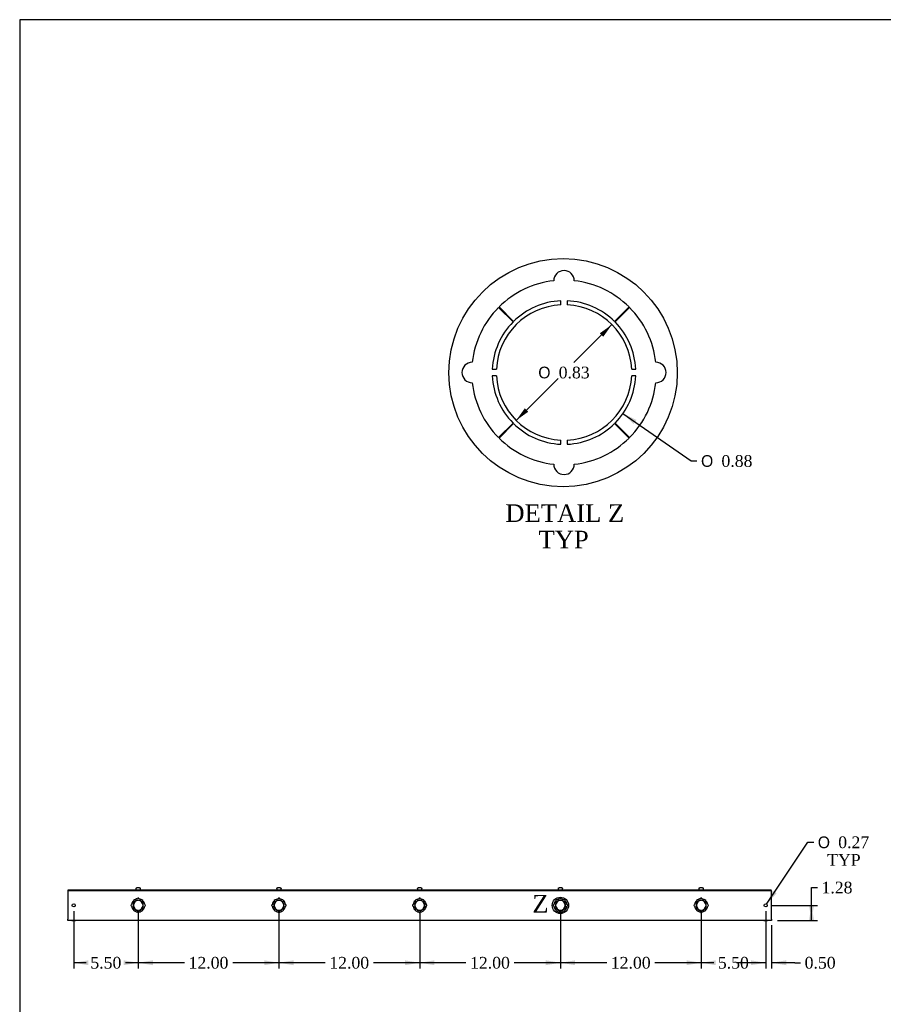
# Model space of a CAD drawing. Header units: inches. Extents: x 1 to 240, y -1 to 159.
# Tile 2 of 9: x 1 to 75, y 75 to 159. Entities that reach past the tile are written whole.
import ezdxf
from ezdxf.enums import TextEntityAlignment as Align
from ezdxf.lldxf.tags import DXFTag

# ---------------------------------------------------------------- set-up
doc = ezdxf.new("R2010")
doc.units = ezdxf.units.IN
doc.header["$MEASUREMENT"] = 0
for name, color, linetype in [('COM56308-1', 7, 'Continuous'), ('COM70721-5', 7, 'Continuous'), ('Default', 7, 'Continuous'), ('SCS19515', 7, 'Continuous')]:
    doc.layers.add(name, color=color, linetype=linetype)
doc.styles.add('SEACAD_Solid_Edge_ANSI1_Symbols', font='txt')
doc.styles.add('SEACAD_Times_New_Roman', font='times.ttf')
tags = doc.linetypes.add('CENTER2', pattern=[1.125, 0.75, -0.125, 0.125, -0.125]).pattern_tags.tags
tags[10:11] = [DXFTag(74, 4), DXFTag(75, 0), DXFTag(340, '0'), DXFTag(46, 0.0), DXFTag(50, 0.0), DXFTag(44, 0.0), DXFTag(45, 0.0)]
tags[8:9] = [DXFTag(74, 4), DXFTag(75, 0), DXFTag(340, '0'), DXFTag(46, 0.0), DXFTag(50, 0.0), DXFTag(44, 0.0), DXFTag(45, 0.0)]
tags[6:7] = [DXFTag(74, 4), DXFTag(75, 0), DXFTag(340, '0'), DXFTag(46, 0.0), DXFTag(50, 0.0), DXFTag(44, 0.0), DXFTag(45, 0.0)]
tags[4:5] = [DXFTag(74, 4), DXFTag(75, 0), DXFTag(340, '0'), DXFTag(46, 0.0), DXFTag(50, 0.0), DXFTag(44, 0.0), DXFTag(45, 0.0)]
doc.dimstyles.new('HAMMOND_(STH_-_240x160)', dxfattribs={"dimtxt": 1, "dimasz": 1.25, "dimexe": 0.5, "dimexo": 0.5, "dimgap": 0.25, "dimtad": 0, "dimtih": 1, "dimtoh": 1, "dimzin": 0, "dimdsep": 46, "dimtxsty": 'SEACAD_Times_New_Roman', "dimblk1": '_SE_FILLED', "dimblk2": '_SE_FILLED', "dimsah": 1, "dimcen": 0.5, "dimadec": 0, "dimazin": 0, "dimtfac": 0.8, "dimtofl": 0, "dimtmove": 1, "dimatfit": 3, "dimfxl": 1, "dimtolj": 1, "dimtzin": 0, "dimarcsym": 0})

# ---------------------------------------------------------------- blocks, each defined once
blk = doc.blocks.new('SE4')
at = {"layer": 'COM56308-1', "color": 7, "linetype": 'Continuous'}
for p, q in [((5.093, 84.978), (65.03, 84.978)), ((5.093, 84.921), (5.093, 84.978)), ((5.093, 84.921), (65.03, 84.921)), ((65.03, 84.921), (65.03, 84.978))]:
    blk.add_line(p, q, dxfattribs=at)
at = {"layer": 'COM70721-5', "color": 7, "linetype": 'Continuous'}
for p, q in [((5.062, 84.921), (5.093, 84.921)), ((5.062, 84.921), (5.062, 84.835)), ((65.03, 84.921), (65.062, 84.921)), ((65.062, 84.835), (65.062, 84.921)), ((5.062, 84.835), (5.062, 82.45)), ((10.662, 84.039), (10.751, 83.951)), ((10.754, 83.954), (10.666, 84.042)), ((11.042, 84.055), (11.042, 84.08)), ((11.082, 84.08), (11.082, 84.055)), ((11.458, 84.042), (11.37, 83.954)), ((11.372, 83.951), (11.461, 84.039)), ((22.662, 84.039), (22.751, 83.951)), ((22.754, 83.954), (22.666, 84.042)), ((23.042, 84.055), (23.042, 84.08)), ((23.082, 84.08), (23.082, 84.055)), ((23.458, 84.042), (23.37, 83.954)), ((23.372, 83.951), (23.461, 84.039)), ((34.662, 84.039), (34.751, 83.951)), ((34.754, 83.954), (34.666, 84.042)), ((35.042, 84.055), (35.042, 84.08)), ((35.082, 84.08), (35.082, 84.055)), ((35.458, 84.042), (35.37, 83.954)), ((35.372, 83.951), (35.461, 84.039)), ((46.662, 84.039), (46.751, 83.951)), ((46.754, 83.954), (46.666, 84.042)), ((47.042, 84.055), (47.042, 84.08)), ((47.082, 84.08), (47.082, 84.055)), ((47.458, 84.042), (47.37, 83.954)), ((47.372, 83.951), (47.461, 84.039)), ((58.662, 84.039), (58.751, 83.951)), ((58.754, 83.954), (58.666, 84.042)), ((59.042, 84.055), (59.042, 84.08)), ((59.082, 84.08), (59.082, 84.055)), ((59.458, 84.042), (59.37, 83.954)), ((59.372, 83.951), (59.461, 84.039)), ((65.062, 82.45), (65.062, 84.835)), ((10.625, 83.663), (10.65, 83.663)), ((10.65, 83.623), (10.625, 83.623)), ((10.751, 83.335), (10.662, 83.247)), ((10.666, 83.243), (10.754, 83.332)), ((11.042, 83.206), (11.042, 83.231)), ((11.082, 83.231), (11.082, 83.206)), ((11.37, 83.332), (11.458, 83.243)), ((11.461, 83.247), (11.372, 83.335)), ((11.474, 83.663), (11.499, 83.663)), ((11.499, 83.623), (11.474, 83.623)), ((22.625, 83.663), (22.65, 83.663)), ((22.65, 83.623), (22.625, 83.623)), ((22.751, 83.335), (22.662, 83.247)), ((22.666, 83.243), (22.754, 83.332)), ((23.042, 83.206), (23.042, 83.231)), ((23.082, 83.231), (23.082, 83.206)), ((23.37, 83.332), (23.458, 83.243)), ((23.461, 83.247), (23.372, 83.335)), ((23.474, 83.663), (23.499, 83.663)), ((23.499, 83.623), (23.474, 83.623)), ((34.625, 83.663), (34.65, 83.663)), ((34.65, 83.623), (34.625, 83.623)), ((34.751, 83.335), (34.662, 83.247)), ((34.666, 83.243), (34.754, 83.332)), ((35.042, 83.206), (35.042, 83.231)), ((35.082, 83.231), (35.082, 83.206)), ((35.37, 83.332), (35.458, 83.243)), ((35.461, 83.247), (35.372, 83.335)), ((35.474, 83.663), (35.499, 83.663)), ((35.499, 83.623), (35.474, 83.623)), ((46.625, 83.663), (46.65, 83.663)), ((46.65, 83.623), (46.625, 83.623)), ((46.751, 83.335), (46.662, 83.247)), ((46.666, 83.243), (46.754, 83.332)), ((47.042, 83.206), (47.042, 83.231)), ((47.082, 83.231), (47.082, 83.206)), ((47.37, 83.332), (47.458, 83.243)), ((47.461, 83.247), (47.372, 83.335)), ((47.474, 83.663), (47.499, 83.663)), ((47.499, 83.623), (47.474, 83.623)), ((58.625, 83.663), (58.65, 83.663)), ((58.65, 83.623), (58.625, 83.623)), ((58.751, 83.335), (58.662, 83.247)), ((58.666, 83.243), (58.754, 83.332)), ((59.042, 83.206), (59.042, 83.231)), ((59.082, 83.231), (59.082, 83.206)), ((59.37, 83.332), (59.458, 83.243)), ((59.461, 83.247), (59.372, 83.335)), ((59.474, 83.663), (59.499, 83.663)), ((59.499, 83.623), (59.474, 83.623)), ((5.062, 82.364), (5.062, 82.45)), ((65.062, 82.364), (5.062, 82.364)), ((5.405, 82.364), (5.718, 82.364)), ((64.405, 82.364), (64.718, 82.364)), ((65.062, 82.45), (65.062, 82.364))]:
    blk.add_line(p, q, dxfattribs=at)
for centre in [(5.562, 83.643), (64.562, 83.643)]:
    blk.add_circle(centre, 0.133, dxfattribs=at)
for centre, radius, start, end in [((11.062, 83.643), 0.562, 135.25, 173.62063), ((11.062, 83.643), 0.413, 92.77907, 177.22093), ((11.062, 83.643), 0.563, 96.37937, 134.75), ((11.062, 83.643), 0.438, 92.62015, 134.75), ((11.062, 84.202), 0.0625, 0, 180), ((11.062, 83.643), 0.438, 45.25, 87.37985), ((11.062, 83.643), 0.413, 2.77907, 87.22093), ((11.062, 83.643), 0.562, 45.25, 83.62063), ((11.062, 83.643), 0.563, 6.37937, 44.75), ((23.062, 83.643), 0.562, 135.25, 173.62063), ((23.062, 83.643), 0.413, 92.77907, 177.22093), ((23.062, 83.643), 0.562, 96.37937, 134.75), ((23.062, 83.643), 0.438, 92.62015, 134.75), ((23.062, 84.202), 0.0625, 0, 180), ((23.062, 83.643), 0.438, 45.25, 87.37985), ((23.062, 83.643), 0.413, 2.77907, 87.22093), ((23.062, 83.643), 0.562, 45.25, 83.62063), ((23.062, 83.643), 0.563, 6.37937, 44.75), ((35.062, 83.643), 0.562, 135.25, 173.62063), ((35.062, 83.643), 0.413, 92.77907, 177.22093), ((35.062, 83.643), 0.562, 96.37937, 134.75), ((35.062, 83.643), 0.438, 92.62015, 134.75), ((35.062, 84.202), 0.0625, 0, 180), ((35.062, 83.643), 0.438, 45.25, 87.37985), ((35.062, 83.643), 0.413, 2.77907, 87.22093), ((35.062, 83.643), 0.562, 45.25, 83.62063), ((35.062, 83.643), 0.563, 6.37937, 44.75), ((47.062, 83.643), 0.562, 135.25, 173.62063), ((47.062, 83.643), 0.413, 92.77907, 177.22093), ((47.062, 83.643), 0.562, 96.37937, 134.75), ((47.062, 83.643), 0.438, 92.62015, 134.75), ((47.062, 84.202), 0.0625, 0, 180), ((47.062, 83.643), 0.438, 45.25, 87.37985), ((47.062, 83.643), 0.413, 2.77907, 87.22093), ((47.062, 83.643), 0.562, 45.25, 83.62063), ((47.062, 83.643), 0.563, 6.37937, 44.75), ((59.062, 83.643), 0.562, 135.25, 173.62063), ((59.062, 83.643), 0.413, 92.77907, 177.22093), ((59.062, 83.643), 0.563, 96.37937, 134.75), ((59.062, 83.643), 0.438, 92.62015, 134.75), ((59.062, 84.202), 0.0625, 0, 180), ((59.062, 83.643), 0.438, 45.25, 87.37985), ((59.062, 83.643), 0.413, 2.77907, 87.22093), ((59.062, 83.643), 0.562, 45.25, 83.62063), ((59.062, 83.643), 0.563, 6.37937, 44.75), ((10.503, 83.643), 0.0625, 90, 270), ((11.062, 83.643), 0.562, 186.37937, 224.75), ((11.062, 83.643), 0.438, 135.25, 177.37985), ((11.062, 83.643), 0.438, 182.62015, 224.75), ((11.062, 83.643), 0.413, 182.77907, 267.22093), ((11.062, 83.643), 0.563, 225.25, 263.62063), ((11.062, 83.643), 0.438, 225.25, 267.37985), ((11.062, 83.643), 0.413, 272.77907, 357.22093), ((11.062, 83.643), 0.438, 272.62015, 314.75), ((11.062, 83.643), 0.563, 276.37937, 314.75), ((11.062, 83.643), 0.438, 2.62015, 44.75), ((11.062, 83.643), 0.438, 315.25, 357.37985), ((11.062, 83.643), 0.562, 315.25, 353.62063), ((11.621, 83.643), 0.0625, 270, 90), ((22.503, 83.643), 0.0625, 90, 270), ((23.062, 83.643), 0.562, 186.37937, 224.75), ((23.062, 83.643), 0.438, 135.25, 177.37985), ((23.062, 83.643), 0.438, 182.62015, 224.75), ((23.062, 83.643), 0.413, 182.77907, 267.22093), ((23.062, 83.643), 0.563, 225.25, 263.62063), ((23.062, 83.643), 0.438, 225.25, 267.37985), ((23.062, 83.643), 0.413, 272.77907, 357.22093), ((23.062, 83.643), 0.438, 272.62015, 314.75), ((23.062, 83.643), 0.562, 276.37937, 314.75), ((23.062, 83.643), 0.438, 2.62015, 44.75), ((23.062, 83.643), 0.438, 315.25, 357.37985), ((23.062, 83.643), 0.562, 315.25, 353.62063), ((23.621, 83.643), 0.0625, 270, 90), ((34.503, 83.643), 0.0625, 90, 270), ((35.062, 83.643), 0.562, 186.37937, 224.75), ((35.062, 83.643), 0.438, 135.25, 177.37985), ((35.062, 83.643), 0.438, 182.62015, 224.75), ((35.062, 83.643), 0.413, 182.77907, 267.22093), ((35.062, 83.643), 0.563, 225.25, 263.62063), ((35.062, 83.643), 0.438, 225.25, 267.37985), ((35.062, 83.643), 0.413, 272.77907, 357.22093), ((35.062, 83.643), 0.438, 272.62015, 314.75), ((35.062, 83.643), 0.563, 276.37937, 314.75), ((35.062, 83.643), 0.438, 2.62015, 44.75), ((35.062, 83.643), 0.438, 315.25, 357.37985), ((35.062, 83.643), 0.562, 315.25, 353.62063), ((35.621, 83.643), 0.0625, 270, 90), ((46.503, 83.643), 0.0625, 90, 270), ((47.062, 83.643), 0.562, 186.37937, 224.75), ((47.062, 83.643), 0.438, 135.25, 177.37985), ((47.062, 83.643), 0.438, 182.62015, 224.75), ((47.062, 83.643), 0.413, 182.77907, 267.22093), ((47.062, 83.643), 0.563, 225.25, 263.62063), ((47.062, 83.643), 0.438, 225.25, 267.37985), ((47.062, 83.643), 0.413, 272.77907, 357.22093), ((47.062, 83.643), 0.438, 272.62015, 314.75), ((47.062, 83.643), 0.562, 276.37937, 314.75), ((47.062, 83.643), 0.438, 2.62015, 44.75), ((47.062, 83.643), 0.438, 315.25, 357.37985), ((47.062, 83.643), 0.562, 315.25, 353.62063), ((47.621, 83.643), 0.0625, 270, 90), ((58.503, 83.643), 0.0625, 90, 270), ((59.062, 83.643), 0.562, 186.37937, 224.75), ((59.062, 83.643), 0.438, 135.25, 177.37985), ((59.062, 83.643), 0.438, 182.62015, 224.75), ((59.062, 83.643), 0.413, 182.77907, 267.22093), ((59.062, 83.643), 0.563, 225.25, 263.62063), ((59.062, 83.643), 0.438, 225.25, 267.37985), ((59.062, 83.643), 0.413, 272.77907, 357.22093), ((59.062, 83.643), 0.438, 272.62015, 314.75), ((59.062, 83.643), 0.563, 276.37937, 314.75), ((59.062, 83.643), 0.438, 2.62015, 44.75), ((59.062, 83.643), 0.438, 315.25, 357.37985), ((59.062, 83.643), 0.562, 315.25, 353.62063), ((59.621, 83.643), 0.0625, 270, 90), ((11.062, 83.084), 0.0625, 180, 0), ((23.062, 83.084), 0.0625, 180, 0), ((35.062, 83.084), 0.0625, 180, 0), ((47.062, 83.084), 0.0625, 180, 0), ((59.062, 83.084), 0.0625, 180, 0)]:
    blk.add_arc(centre, radius, start, end, dxfattribs=at)
at = {"layer": 'SCS19515', "color": 7, "linetype": 'Continuous'}
for p, q in [((10.874, 85.063), (10.874, 85.003)), ((10.878, 85.078), (10.875, 85.078)), ((10.969, 85.153), (11.154, 85.153)), ((11.245, 85.078), (11.248, 85.078)), ((11.249, 85.003), (11.249, 85.063)), ((22.874, 85.063), (22.874, 85.003)), ((22.878, 85.078), (22.875, 85.078)), ((22.969, 85.153), (23.154, 85.153)), ((23.245, 85.078), (23.248, 85.078)), ((23.249, 85.003), (23.249, 85.063)), ((34.874, 85.063), (34.874, 85.003)), ((34.878, 85.078), (34.875, 85.078)), ((34.969, 85.153), (35.154, 85.153)), ((35.248, 85.078), (35.245, 85.078)), ((35.249, 85.003), (35.249, 85.063)), ((46.874, 85.063), (46.874, 85.003)), ((46.878, 85.078), (46.875, 85.078)), ((46.969, 85.153), (47.154, 85.153)), ((47.245, 85.078), (47.248, 85.078)), ((47.249, 85.003), (47.249, 85.063)), ((58.874, 85.063), (58.874, 85.003)), ((58.878, 85.078), (58.875, 85.078)), ((58.969, 85.153), (59.154, 85.153)), ((59.245, 85.078), (59.248, 85.078)), ((59.249, 85.003), (59.249, 85.063))]:
    blk.add_line(p, q, dxfattribs=at)
for centre, radius, start, end in [((10.964, 85.063), 0.09, 170.40593, 180), ((10.899, 85.003), 0.025, 180, 270), ((11.224, 85.003), 0.025, 270, 0), ((11.159, 85.063), 0.09, 0, 9.59407), ((22.964, 85.063), 0.09, 170.40593, 180), ((22.899, 85.003), 0.025, 180, 270), ((23.224, 85.003), 0.025, 270, 0), ((23.159, 85.063), 0.09, 0, 9.59407), ((34.964, 85.063), 0.09, 170.40593, 180), ((34.899, 85.003), 0.025, 180, 270), ((35.224, 85.003), 0.025, 270, 0), ((35.159, 85.063), 0.09, 0, 9.59407), ((46.964, 85.063), 0.09, 170.40593, 180), ((46.899, 85.003), 0.025, 180, 270), ((47.224, 85.003), 0.025, 270, 0), ((47.159, 85.063), 0.09, 0, 9.59407), ((58.964, 85.063), 0.09, 170.40593, 180), ((58.899, 85.003), 0.025, 180, 270), ((59.224, 85.003), 0.025, 270, 0), ((59.159, 85.063), 0.09, 0, 9.59407)]:
    blk.add_arc(centre, radius, start, end, dxfattribs=at)
for points in [[(10.878, 85.078), (10.879, 85.084), (10.88, 85.089), (10.884, 85.099), (10.886, 85.104), (10.891, 85.113), (10.895, 85.117), (10.902, 85.126), (10.905, 85.129), (10.914, 85.136), (10.918, 85.139), (10.927, 85.144), (10.932, 85.146), (10.942, 85.15), (10.948, 85.151), (10.958, 85.153), (10.964, 85.153), (10.969, 85.153)], [(11.154, 85.153), (11.16, 85.153), (11.165, 85.153), (11.176, 85.151), (11.181, 85.15), (11.191, 85.146), (11.196, 85.144), (11.205, 85.139), (11.21, 85.136), (11.218, 85.129), (11.222, 85.126), (11.229, 85.117), (11.232, 85.113), (11.237, 85.104), (11.24, 85.099), (11.243, 85.089), (11.245, 85.084), (11.245, 85.078)], [(22.878, 85.078), (22.879, 85.084), (22.88, 85.089), (22.884, 85.099), (22.886, 85.104), (22.891, 85.113), (22.895, 85.117), (22.902, 85.126), (22.905, 85.129), (22.914, 85.136), (22.918, 85.139), (22.927, 85.144), (22.932, 85.146), (22.942, 85.15), (22.948, 85.151), (22.958, 85.153), (22.964, 85.153), (22.969, 85.153)], [(23.154, 85.153), (23.16, 85.153), (23.165, 85.153), (23.176, 85.151), (23.181, 85.15), (23.191, 85.146), (23.196, 85.144), (23.205, 85.139), (23.21, 85.136), (23.218, 85.129), (23.222, 85.126), (23.229, 85.117), (23.232, 85.113), (23.237, 85.104), (23.24, 85.099), (23.243, 85.089), (23.245, 85.084), (23.245, 85.078)], [(34.878, 85.078), (34.879, 85.084), (34.88, 85.089), (34.884, 85.099), (34.886, 85.104), (34.891, 85.113), (34.895, 85.117), (34.902, 85.126), (34.905, 85.129), (34.914, 85.136), (34.918, 85.139), (34.927, 85.144), (34.932, 85.146), (34.942, 85.15), (34.948, 85.151), (34.958, 85.153), (34.964, 85.153), (34.969, 85.153)], [(35.154, 85.153), (35.16, 85.153), (35.165, 85.153), (35.176, 85.151), (35.181, 85.15), (35.191, 85.146), (35.196, 85.144), (35.205, 85.139), (35.21, 85.136), (35.218, 85.129), (35.222, 85.126), (35.229, 85.117), (35.232, 85.113), (35.237, 85.104), (35.24, 85.099), (35.243, 85.089), (35.245, 85.084), (35.245, 85.078)], [(46.878, 85.078), (46.879, 85.084), (46.88, 85.089), (46.884, 85.099), (46.886, 85.104), (46.891, 85.113), (46.895, 85.117), (46.902, 85.126), (46.905, 85.129), (46.914, 85.136), (46.918, 85.139), (46.927, 85.144), (46.932, 85.146), (46.942, 85.15), (46.948, 85.151), (46.958, 85.153), (46.964, 85.153), (46.969, 85.153)], [(47.154, 85.153), (47.16, 85.153), (47.165, 85.153), (47.176, 85.151), (47.181, 85.15), (47.191, 85.146), (47.196, 85.144), (47.205, 85.139), (47.21, 85.136), (47.218, 85.129), (47.222, 85.126), (47.229, 85.117), (47.232, 85.113), (47.237, 85.104), (47.24, 85.099), (47.243, 85.089), (47.245, 85.084), (47.245, 85.078)], [(58.878, 85.078), (58.879, 85.084), (58.88, 85.089), (58.884, 85.099), (58.886, 85.104), (58.891, 85.113), (58.895, 85.117), (58.902, 85.126), (58.905, 85.129), (58.914, 85.136), (58.918, 85.139), (58.927, 85.144), (58.932, 85.146), (58.942, 85.15), (58.948, 85.151), (58.958, 85.153), (58.964, 85.153), (58.969, 85.153)], [(59.154, 85.153), (59.16, 85.153), (59.165, 85.153), (59.176, 85.151), (59.181, 85.15), (59.191, 85.146), (59.196, 85.144), (59.205, 85.139), (59.21, 85.136), (59.218, 85.129), (59.222, 85.126), (59.229, 85.117), (59.232, 85.113), (59.237, 85.104), (59.24, 85.099), (59.243, 85.089), (59.245, 85.084), (59.245, 85.078)]]:
    blk.add_open_spline(points, degree=3, knots=[0, 0, 0, 0, 0.125, 0.125, 0.25, 0.25, 0.375, 0.375, 0.5, 0.5, 0.625, 0.625, 0.75, 0.75, 0.875, 0.875, 1, 1, 1, 1], dxfattribs=at)
blk = doc.blocks.new('DMBLK591')
at = {"layer": 'Default', "linetype": 'Continuous', "transparency": 16777216}
for points in [[(68.678, 82.393), (68.47, 83.643), (68.262, 82.393)], [(68.678, 83.614), (68.262, 83.614), (68.47, 82.364)]]:
    blk.add_hatch(color=7, dxfattribs=at).paths.add_polyline_path(points)
at = {"layer": 'Default', "color": 7, "linetype": 'Continuous', "transparency": 16777216}
for p, q in [((68.47, 85.162), (68.97, 85.162)), ((68.47, 82.364), (68.47, 85.162)), ((65.062, 83.643), (68.97, 83.643)), ((65.562, 82.364), (68.97, 82.364))]:
    blk.add_line(p, q, dxfattribs=at)
at = {"layer": 'Default', "color": 7, "linetype": 'Continuous', "transparency": 16777216, "style": 'SEACAD_Times_New_Roman'}
blk.add_text('1.28', height=1, dxfattribs=at).set_placement((69.32, 85.662), align=Align.TOP_LEFT)
blk = doc.blocks.new('_SE_FILLED')
at = {"color": 0}
blk.add_line((0, 0), (-1, 0), dxfattribs=at)
blk.add_solid([(0, 0), (-1, -0.1665), (-1, 0.1665), (0, 0)], dxfattribs=at)
blk = doc.blocks.new('SE9')
at = {"color": 7, "linetype": 'Continuous', "style": 'SEACAD_Times_New_Roman'}
blk.add_text('Z', height=1.5, dxfattribs=at).set_placement((44.667, 84.526), align=Align.TOP_LEFT)
blk = doc.blocks.new('SE8')
at = {"layer": 'Default', "color": 7, "linetype": 'CENTER2'}
blk.add_circle((47.056, 83.642), 0.695, dxfattribs=at)
at = {"layer": 'Default'}
blk.add_blockref('SE9', (0, 0), dxfattribs=at)
blk = doc.blocks.new('SE10')
at = {"layer": 'COM70721-5', "color": 7, "linetype": 'Continuous'}
for p, q in [((41.777, 134.646), (43.02, 133.414)), ((43.058, 133.452), (41.826, 134.695)), ((47.09, 134.87), (47.09, 135.221)), ((47.65, 135.221), (47.65, 134.87)), ((52.914, 134.695), (51.682, 133.452)), ((51.72, 133.414), (52.963, 134.646)), ((41.252, 129.382), (41.602, 129.382)), ((53.138, 129.382), (53.489, 129.382)), ((41.602, 128.822), (41.252, 128.822)), ((53.489, 128.822), (53.138, 128.822)), ((43.02, 124.79), (41.777, 123.558)), ((41.826, 123.509), (43.058, 124.752)), ((51.682, 124.752), (52.914, 123.509)), ((52.963, 123.558), (51.72, 124.79)), ((47.09, 122.983), (47.09, 123.334)), ((47.65, 123.334), (47.65, 122.983))]:
    blk.add_line(p, q, dxfattribs=at)
for centre, radius, start, end in [((47.37, 136.928), 0.875, 0, 180), ((47.37, 129.102), 7.875, 96.37937, 134.75), ((47.37, 129.102), 7.875, 45.25, 83.62063), ((47.37, 129.102), 7.875, 135.25, 173.62063), ((47.37, 129.102), 5.775, 92.77907, 177.22093), ((47.37, 129.102), 6.125, 92.62015, 134.75), ((47.37, 129.102), 6.125, 45.25, 87.37985), ((47.37, 129.102), 5.775, 2.77907, 87.22093), ((47.37, 129.102), 7.875, 6.37937, 44.75), ((47.37, 129.102), 6.125, 135.25, 177.37985), ((47.37, 129.102), 6.125, 2.62015, 44.75), ((39.544, 129.102), 0.875, 90, 270), ((55.196, 129.102), 0.875, 270, 90), ((47.37, 129.102), 6.125, 182.62015, 224.75), ((47.37, 129.102), 5.775, 182.77907, 267.22093), ((47.37, 129.102), 5.775, 272.77907, 357.22093), ((47.37, 129.102), 6.125, 315.25, 357.37985), ((47.37, 129.102), 7.875, 186.37937, 224.75), ((47.37, 129.102), 7.875, 315.25, 353.62063), ((47.37, 129.102), 6.125, 225.25, 267.37985), ((47.37, 129.102), 6.125, 272.62015, 314.75), ((47.37, 129.102), 7.875, 225.25, 263.62063), ((47.37, 129.102), 7.875, 276.37937, 314.75), ((47.37, 121.276), 0.875, 180, 0)]:
    blk.add_arc(centre, radius, start, end, dxfattribs=at)
blk = doc.blocks.new('DMBLK596')
at = {"layer": 'Default', "linetype": 'Continuous', "transparency": 16777216}
for points in [[(63.312, 78.537), (64.562, 78.745), (63.312, 78.953)], [(66.312, 78.537), (66.312, 78.953), (65.062, 78.745)]]:
    blk.add_hatch(color=7, dxfattribs=at).paths.add_polyline_path(points)
at = {"layer": 'Default', "color": 7, "linetype": 'Continuous', "transparency": 16777216}
for p, q in [((64.562, 83.143), (64.562, 78.245)), ((65.062, 81.95), (65.062, 78.245)), ((64.562, 78.745), (62.062, 78.745)), ((67.034, 78.745), (65.062, 78.745)), ((67.034, 78.745), (67.534, 78.745))]:
    blk.add_line(p, q, dxfattribs=at)
at = {"layer": 'Default', "color": 7, "linetype": 'Continuous', "transparency": 16777216, "style": 'SEACAD_Times_New_Roman'}
blk.add_text('0.50', height=1, dxfattribs=at).set_placement((67.884, 79.245), align=Align.TOP_LEFT)
blk = doc.blocks.new('DMBLK599')
at = {"layer": 'Default', "linetype": 'Continuous', "transparency": 16777216}
blk.add_hatch(color=7, dxfattribs=at).paths.add_polyline_path([(65.157, 84.909), (64.636, 83.754), (65.503, 84.677)])
at = {"layer": 'Default', "color": 7, "linetype": 'Continuous', "transparency": 16777216}
for p, q in [((64.636, 83.754), (68.156, 89.021)), ((68.156, 89.021), (68.656, 89.021))]:
    blk.add_line(p, q, dxfattribs=at)
for s, style, p in [('O', 'SEACAD_Solid_Edge_ANSI1_Symbols', (69.006, 89.521)), ('0.27', 'SEACAD_Times_New_Roman', (70.746, 89.521)), ('TYP', 'SEACAD_Times_New_Roman', (69.805, 88.021))]:
    blk.add_text(s, height=1, dxfattribs=dict(at, style=style)).set_placement(p, align=Align.TOP_LEFT)
blk = doc.blocks.new('DMBLK604')
at = {"layer": 'Default', "linetype": 'Continuous', "transparency": 16777216}
for points in [[(60.312, 78.537), (60.312, 78.953), (59.062, 78.745)], [(63.312, 78.537), (64.562, 78.745), (63.312, 78.953)]]:
    blk.add_hatch(color=7, dxfattribs=at).paths.add_polyline_path(points)
at = {"layer": 'Default', "color": 7, "linetype": 'Continuous', "transparency": 16777216}
for p, q in [((59.062, 83.143), (59.062, 78.245)), ((64.562, 83.143), (64.562, 78.245)), ((60.135, 78.745), (59.062, 78.745)), ((64.562, 78.745), (63.489, 78.745))]:
    blk.add_line(p, q, dxfattribs=at)
at = {"layer": 'Default', "color": 7, "linetype": 'Continuous', "transparency": 16777216, "style": 'SEACAD_Times_New_Roman'}
blk.add_text('5.50', height=1, dxfattribs=at).set_placement((60.485, 79.245), align=Align.TOP_LEFT)
blk = doc.blocks.new('DMBLK605')
at = {"layer": 'Default', "linetype": 'Continuous', "transparency": 16777216}
for points in [[(48.312, 78.537), (48.312, 78.953), (47.062, 78.745)], [(57.812, 78.537), (59.062, 78.745), (57.812, 78.953)]]:
    blk.add_hatch(color=7, dxfattribs=at).paths.add_polyline_path(points)
at = {"layer": 'Default', "color": 7, "linetype": 'Continuous', "transparency": 16777216}
for p, q in [((47.062, 83.143), (47.062, 78.245)), ((59.062, 83.143), (59.062, 78.245)), ((51.006, 78.745), (47.062, 78.745)), ((59.062, 78.745), (55.118, 78.745))]:
    blk.add_line(p, q, dxfattribs=at)
at = {"layer": 'Default', "color": 7, "linetype": 'Continuous', "transparency": 16777216, "style": 'SEACAD_Times_New_Roman'}
blk.add_text('12.00', height=1, dxfattribs=at).set_placement((51.356, 79.245), align=Align.TOP_LEFT)
blk = doc.blocks.new('DMBLK606')
at = {"layer": 'Default', "linetype": 'Continuous', "transparency": 16777216}
for points in [[(36.312, 78.537), (36.312, 78.953), (35.062, 78.745)], [(45.812, 78.537), (47.062, 78.745), (45.812, 78.953)]]:
    blk.add_hatch(color=7, dxfattribs=at).paths.add_polyline_path(points)
at = {"layer": 'Default', "color": 7, "linetype": 'Continuous', "transparency": 16777216}
for p, q in [((35.062, 83.143), (35.062, 78.245)), ((47.062, 83.143), (47.062, 78.245)), ((39.006, 78.745), (35.062, 78.745)), ((47.062, 78.745), (43.118, 78.745))]:
    blk.add_line(p, q, dxfattribs=at)
at = {"layer": 'Default', "color": 7, "linetype": 'Continuous', "transparency": 16777216, "style": 'SEACAD_Times_New_Roman'}
blk.add_text('12.00', height=1, dxfattribs=at).set_placement((39.356, 79.245), align=Align.TOP_LEFT)
blk = doc.blocks.new('DMBLK607')
at = {"layer": 'Default', "linetype": 'Continuous', "transparency": 16777216}
for points in [[(24.312, 78.537), (24.312, 78.953), (23.062, 78.745)], [(33.812, 78.537), (35.062, 78.745), (33.812, 78.953)]]:
    blk.add_hatch(color=7, dxfattribs=at).paths.add_polyline_path(points)
at = {"layer": 'Default', "color": 7, "linetype": 'Continuous', "transparency": 16777216}
for p, q in [((23.062, 83.143), (23.062, 78.245)), ((35.062, 83.143), (35.062, 78.245)), ((27.006, 78.745), (23.062, 78.745)), ((35.062, 78.745), (31.118, 78.745))]:
    blk.add_line(p, q, dxfattribs=at)
at = {"layer": 'Default', "color": 7, "linetype": 'Continuous', "transparency": 16777216, "style": 'SEACAD_Times_New_Roman'}
blk.add_text('12.00', height=1, dxfattribs=at).set_placement((27.356, 79.245), align=Align.TOP_LEFT)
blk = doc.blocks.new('DMBLK608')
at = {"layer": 'Default', "linetype": 'Continuous', "transparency": 16777216}
for points in [[(12.312, 78.537), (12.312, 78.953), (11.062, 78.745)], [(21.812, 78.537), (23.062, 78.745), (21.812, 78.953)]]:
    blk.add_hatch(color=7, dxfattribs=at).paths.add_polyline_path(points)
at = {"layer": 'Default', "color": 7, "linetype": 'Continuous', "transparency": 16777216}
for p, q in [((11.062, 83.143), (11.062, 78.245)), ((23.062, 83.143), (23.062, 78.245)), ((15.006, 78.745), (11.062, 78.745)), ((23.062, 78.745), (19.118, 78.745))]:
    blk.add_line(p, q, dxfattribs=at)
at = {"layer": 'Default', "color": 7, "linetype": 'Continuous', "transparency": 16777216, "style": 'SEACAD_Times_New_Roman'}
blk.add_text('12.00', height=1, dxfattribs=at).set_placement((15.356, 79.245), align=Align.TOP_LEFT)
blk = doc.blocks.new('DMBLK609')
at = {"layer": 'Default', "linetype": 'Continuous', "transparency": 16777216}
for points in [[(6.812, 78.537), (6.812, 78.953), (5.562, 78.745)], [(9.812, 78.537), (11.062, 78.745), (9.812, 78.953)]]:
    blk.add_hatch(color=7, dxfattribs=at).paths.add_polyline_path(points)
at = {"layer": 'Default', "color": 7, "linetype": 'Continuous', "transparency": 16777216}
for p, q in [((5.562, 83.143), (5.562, 78.245)), ((11.062, 83.143), (11.062, 78.245)), ((6.635, 78.745), (5.562, 78.745)), ((11.062, 78.745), (9.989, 78.745))]:
    blk.add_line(p, q, dxfattribs=at)
at = {"layer": 'Default', "color": 7, "linetype": 'Continuous', "transparency": 16777216, "style": 'SEACAD_Times_New_Roman'}
blk.add_text('5.50', height=1, dxfattribs=at).set_placement((6.985, 79.245), align=Align.TOP_LEFT)
blk = doc.blocks.new('DMBLK610')
at = {"layer": 'Default', "linetype": 'Continuous', "transparency": 16777216}
for points in [[(50.421, 132.45), (50.716, 132.156), (51.452, 133.187)], [(44.025, 126.048), (43.289, 125.016), (44.319, 125.754)]]:
    blk.add_hatch(color=7, dxfattribs=at).paths.add_polyline_path(points)
at = {"layer": 'Default', "color": 7, "linetype": 'Continuous', "transparency": 16777216}
for p, q in [((48.219, 129.952), (51.452, 133.187)), ((43.289, 125.016), (46.871, 128.602))]:
    blk.add_line(p, q, dxfattribs=at)
for s, style, p in [('O', 'SEACAD_Solid_Edge_ANSI1_Symbols', (45.173, 129.602)), ('0.83', 'SEACAD_Times_New_Roman', (46.913, 129.602))]:
    blk.add_text(s, height=1, dxfattribs=dict(at, style=style)).set_placement(p, align=Align.TOP_LEFT)
blk = doc.blocks.new('DMBLK611')
at = {"layer": 'Default', "linetype": 'Continuous', "transparency": 16777216}
blk.add_hatch(color=7, dxfattribs=at).paths.add_polyline_path([(53.54, 125.056), (52.395, 125.6), (53.302, 124.714)])
at = {"layer": 'Default', "color": 7, "linetype": 'Continuous', "transparency": 16777216}
for p, q in [((52.395, 125.6), (58.201, 121.554)), ((58.201, 121.554), (58.701, 121.554))]:
    blk.add_line(p, q, dxfattribs=at)
for s, style, p in [('O', 'SEACAD_Solid_Edge_ANSI1_Symbols', (59.051, 122.054)), ('0.88', 'SEACAD_Times_New_Roman', (60.791, 122.054))]:
    blk.add_text(s, height=1, dxfattribs=dict(at, style=style)).set_placement(p, align=Align.TOP_LEFT)
blk = doc.blocks.new('BORDER')
at = {"layer": 'Default', "color": 7, "linetype": 'Continuous'}
for p, q in [((0, 27.86), (-41.86, 27.86)), ((-41.86, 27.86), (-41.86, 0))]:
    blk.add_line(p, q, dxfattribs=at)

msp = doc.modelspace()

# ---------------------------------------------------------------- linework, layer by layer
at = {"color": 7, "linetype": 'CENTER2'}
msp.add_circle((47.293, 129.088), 9.733, dxfattribs=at)

# ---------------------------------------------------------------- block references
at = {"layer": 'Default', "color": 7, "xscale": 5.7, "yscale": 5.7, "zscale": 5.7}
msp.add_blockref('BORDER', (239.562, 0.401), dxfattribs=at)
at = {"layer": 'Default'}
for name in ['SE10', 'SE4', 'SE8']:
    msp.add_blockref(name, (0, 0), dxfattribs=at)

# ---------------------------------------------------------------- texts
at = {"layer": 'Default', "color": 7, "linetype": 'Continuous', "style": 'SEACAD_Times_New_Roman'}
for s, p in [('DETAIL Z', (42.37, 117.854)), ('TYP', (45.195, 115.604))]:
    msp.add_text(s, height=1.5, dxfattribs=at).set_placement(p, align=Align.TOP_LEFT)

# ---------------------------------------------------------------- dimensions: what is measured, and where the dimension line sits
at = {"layer": 'Default', "color": 7, "linetype": 'Continuous'}
for p1, p2, text, override, picture, middle in [((43.289, 125.016), (51.452, 133.187), '\\A1;<>', {"dimlfac": 0.071429, "dimtofl": 1}, 'DMBLK610', (47.37, 129.102)), ((42.345, 132.604), (52.395, 125.6), '\\A1;<>', {"dimlfac": 0.071429, "dimtmove": 0}, 'DMBLK611', (58.701, 121.554)), ((64.488, 83.532), (64.636, 83.754), '\\A1;<>\\PTYP', {"dimtmove": 0}, 'DMBLK599', (68.656, 89.021))]:
    dim = msp.add_diameter_dim_2p(p1=p1, p2=p2, text=text, dimstyle='HAMMOND_(STH_-_240x160)', override=override, dxfattribs=at)
    dim.commit()
    dim.dimension.update_dxf_attribs({"geometry": picture, "text_midpoint": middle, "dimtype": 163})
dim = msp.add_linear_dim(base=(68.47, 83.643), p1=(65.062, 82.364), p2=(64.562, 83.643), angle=90, text='\\A1;<>', dimstyle='HAMMOND_(STH_-_240x160)', dxfattribs=at)
dim.commit()
dim.dimension.update_dxf_attribs({"geometry": 'DMBLK591', "text_midpoint": (68.97, 85.162), "dimtype": 160})
for base, p1, p2, picture, middle in [((5.562, 78.745), (11.062, 83.643), (5.562, 83.643), 'DMBLK609', (8.312, 78.745)), ((11.062, 78.745), (23.062, 83.643), (11.062, 83.643), 'DMBLK608', (17.062, 78.745)), ((23.062, 78.745), (35.062, 83.643), (23.062, 83.643), 'DMBLK607', (29.062, 78.745)), ((35.062, 78.745), (47.062, 83.643), (35.062, 83.643), 'DMBLK606', (41.062, 78.745)), ((47.062, 78.745), (59.062, 83.643), (47.062, 83.643), 'DMBLK605', (53.062, 78.745)), ((59.062, 78.745), (64.562, 83.643), (59.062, 83.643), 'DMBLK604', (61.812, 78.745))]:
    dim = msp.add_linear_dim(base=base, p1=p1, p2=p2, text='\\A1;<>', dimstyle='HAMMOND_(STH_-_240x160)', override={"dimtmove": 0}, dxfattribs=at)
    dim.commit()
    dim.dimension.update_dxf_attribs({"geometry": picture, "text_midpoint": middle, "dimtype": 160})
dim = msp.add_linear_dim(base=(64.562, 78.745), p1=(65.062, 82.45), p2=(64.562, 83.643), text='\\A1;<>', dimstyle='HAMMOND_(STH_-_240x160)', dxfattribs=at)
dim.commit()
dim.dimension.update_dxf_attribs({"geometry": 'DMBLK596', "text_midpoint": (67.534, 78.745), "dimtype": 160})

doc.saveas('drawing.dxf')
